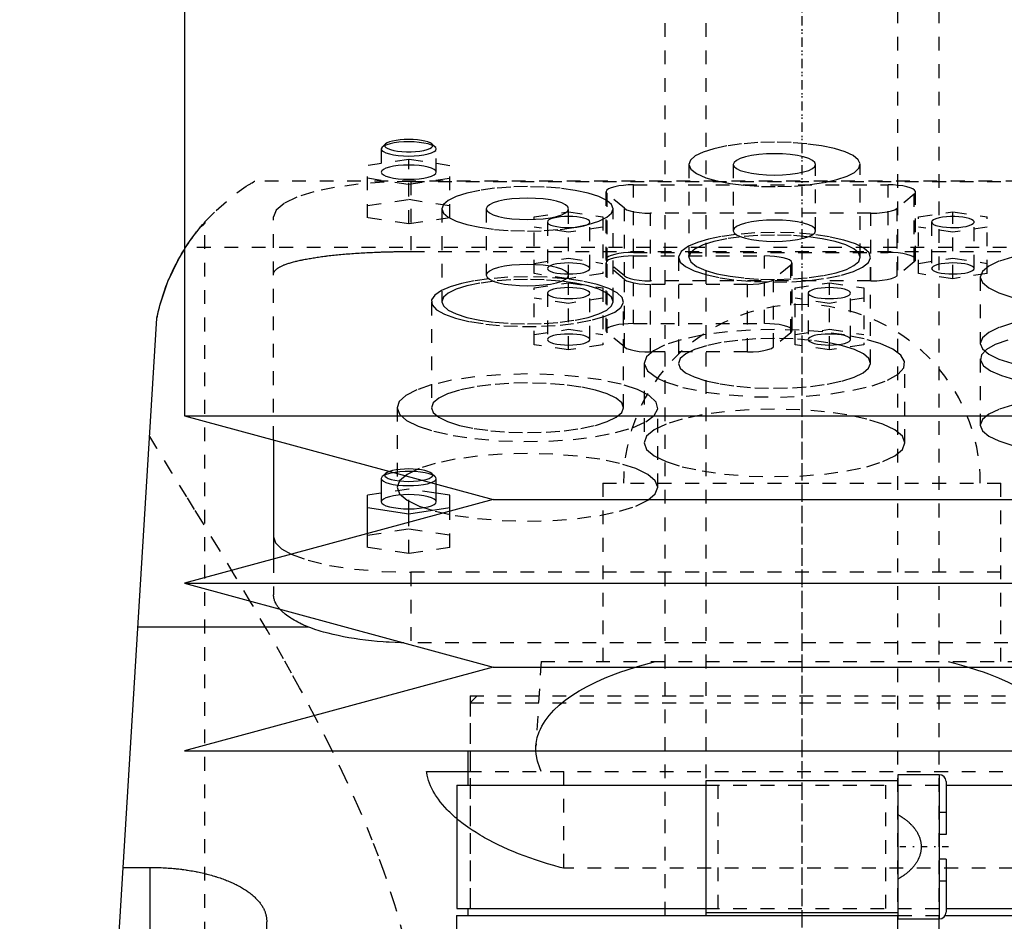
# Model space of a CAD drawing. Extents: x -90 to 90, y -1 to 818.
# Tile 9 of 11: x -57 to 15, y 573 to 638. Entities that reach past the tile are written whole.
import ezdxf

# ---------------------------------------------------------------- set-up
doc = ezdxf.new("R2010")
doc.units = 0
doc.linetypes.add('CENTER', pattern=[1.5, 0.45, -0.5, 0.05, -0.5])
doc.linetypes.add('DASHED', pattern=[2, 1, -1])
for name, color, linetype in [('AM_0', 7, 'CONTINUOUS'), ('AM_3', 7, 'DASHED'), ('AM_7', 7, 'CENTER')]:
    doc.layers.add(name, color=color, linetype=linetype)

msp = doc.modelspace()

# ---------------------------------------------------------------- linework, layer by layer
at = {"layer": 'AM_0', "color": 7, "linetype": 'CONTINUOUS'}
for p, q in [((-45, 676.5), (-45, 609.4)), ((-57, 453.55), (-47, 616.5)), ((-45, 609.4), (-22.5, 603.3)), ((-45, 609.4), (45, 609.4)), ((-38.5, 607.638), (-38.5, 598.962)), ((-30.577, 604.968), (-30.65, 604.829)), ((-30.65, 604.829), (-30.65, 603.139)), ((-30.336, 605.192), (-30.577, 604.968)), ((-26.65, 603.139), (-26.65, 604.425)), ((-30.65, 603.76), (-31.65, 603.61)), ((-31.65, 600.819), (-31.65, 603.61)), ((-25.65, 603.61), (-26.65, 603.76)), ((-25.65, 602.446), (-25.65, 603.61)), ((-22.5, 603.3), (-45, 597.2)), ((-31.65, 602.714), (-28.65, 602.266)), ((-28.65, 602.266), (-25.65, 602.714)), ((-22.5, 603.3), (22.5, 603.3)), ((-28.65, 601.633), (-28.65, 602.266)), ((-45, 597.2), (-22.5, 591.1)), ((-45, 597.2), (45, 597.2)), ((-35.934, 594), (-48.381, 594)), ((-22.5, 591.1), (-45, 585)), ((-22.5, 591.1), (22.5, 591.1)), ((-45, 585), (45, 585)), ((-24.35, 585), (-24.35, 582.5)), ((-27.357, 583.5), (-24.355, 583.5)), ((-7, 582.8), (-7, 573.2)), ((7, 582.8), (-7, 582.8)), ((10, 583.25), (7, 583.25)), ((7, 583.25), (7, 572.75)), ((10, 583.25), (10, 572.75)), ((10.5, 582.75), (10.5, 578.9)), ((-25.15, 582.5), (-25.15, 573.5)), ((-25.15, 582.5), (-7.008, 582.5)), ((10.502, 582.5), (25.15, 582.5)), ((10.5, 578.9), (10, 578.9)), ((10.5, 577.1), (10, 577.1)), ((10.5, 577.1), (10.5, 573.25)), ((-49.454, 576.506), (-47.5, 576.506)), ((-47.5, 568.249), (-47.5, 576.506)), ((-25.15, 573.5), (-7.008, 573.5)), ((-24.35, 573.5), (-24.35, 573)), ((10.502, 573.5), (25.15, 573.5)), ((-25.175, 573), (-25.431, 537.373)), ((-25.175, 573), (7.003, 573)), ((7, 573.2), (-7, 573.2)), ((7, 572.75), (10, 572.75)), ((10.433, 573), (25.175, 573))]:
    msp.add_line(p, q, dxfattribs=at)
for points in [[(-30.65, 604.829), (-30.613, 604.73), (-30.502, 604.634), (-30.321, 604.545), (-30.079, 604.467), (-29.782, 604.403), (-29.444, 604.354), (-29.075, 604.324), (-28.691, 604.312), (-28.305, 604.32), (-27.932, 604.346), (-27.586, 604.391), (-27.28, 604.452), (-27.025, 604.528)], [(-30.336, 605.192), (-30.396, 605.101), (-30.384, 605.009), (-30.3, 604.92), (-30.147, 604.836), (-29.933, 604.763), (-29.665, 604.702), (-29.356, 604.656), (-29.017, 604.628), (-28.663, 604.618), (-28.308, 604.627), (-27.968, 604.654), (-27.656, 604.698)], [(-30.044, 605.345), (-30.218, 605.272), (-30.336, 605.192)], [(-30.65, 603.139), (-30.612, 603.038), (-30.498, 602.941), (-30.313, 602.851), (-30.064, 602.773), (-29.761, 602.709), (-29.415, 602.661), (-29.04, 602.631), (-28.65, 602.621), (-28.26, 602.631), (-27.885, 602.661), (-27.539, 602.709), (-27.236, 602.773), (-26.987, 602.851), (-26.802, 602.941), (-26.688, 603.038), (-26.65, 603.139)], [(-38.5, 600.588), (-38.354, 600.147), (-37.919, 599.719), (-37.209, 599.316)]]:
    msp.add_lwpolyline(points, dxfattribs=at)
for points in [[(-47, 616.5, 0), (-46.782, 617.431, 0), (-46.194, 619.185, 0), (-45.433, 620.784, 0), (-44.999, 621.522, 0)], [(-47, 616.5, 0), (-46.968, 616.657, 0), (-46.898, 616.971, 0), (-46.821, 617.284, 0), (-46.78, 617.44, 0), (-46.737, 617.595, 0), (-46.647, 617.903, 0), (-46.551, 618.209, 0), (-46.449, 618.51, 0), (-46.341, 618.807, 0), (-46.229, 619.099, 0), (-46.17, 619.243, 0), (-46.111, 619.385, 0), (-45.989, 619.665, 0), (-45.864, 619.939, 0), (-45.735, 620.205, 0), (-45.604, 620.464, 0), (-45.471, 620.714, 0), (-45.404, 620.836, 0), (-45.336, 620.956, 0), (-45.201, 621.189, 0), (-45.067, 621.413, 0), (-44.999, 621.521, 0)], [(-35.934, 594, 0), (-36.011, 594.031, 0), (-36.162, 594.094, 0), (-36.31, 594.159, 0), (-36.382, 594.192, 0), (-36.454, 594.226, 0), (-36.595, 594.294, 0), (-36.731, 594.363, 0), (-36.864, 594.433, 0), (-36.992, 594.505, 0), (-37.116, 594.578, 0), (-37.176, 594.615, 0), (-37.235, 594.652, 0), (-37.349, 594.727, 0), (-37.458, 594.803, 0), (-37.562, 594.88, 0), (-37.662, 594.958, 0), (-37.755, 595.037, 0), (-37.8, 595.076, 0), (-37.844, 595.116, 0), (-37.927, 595.196, 0), (-38.004, 595.276, 0), (-38.041, 595.316, 0)], [(-29.003, 592.863, 0), (-29.217, 592.868, 0), (-29.647, 592.882, 0), (-30.079, 592.902, 0), (-30.295, 592.915, 0), (-30.511, 592.93, 0), (-30.942, 592.964, 0), (-31.37, 593.005, 0), (-31.794, 593.052, 0), (-32.212, 593.106, 0), (-32.622, 593.167, 0), (-32.824, 593.199, 0), (-33.024, 593.233, 0), (-33.416, 593.306, 0), (-33.796, 593.384, 0), (-34.165, 593.467, 0), (-34.52, 593.555, 0), (-34.861, 593.648, 0), (-35.025, 593.695, 0), (-35.186, 593.744, 0), (-35.495, 593.843, 0), (-35.79, 593.946, 0), (-35.934, 594, 0)], [(-25.152, 580.054, 0), (-25.26, 580.145, 0), (-25.467, 580.33, 0), (-25.664, 580.516, 0), (-25.759, 580.61, 0), (-25.851, 580.704, 0), (-26.027, 580.893, 0), (-26.193, 581.084, 0), (-26.349, 581.275, 0), (-26.494, 581.467, 0), (-26.628, 581.661, 0), (-26.691, 581.758, 0), (-26.751, 581.855, 0), (-26.863, 582.049, 0), (-26.965, 582.243, 0), (-27.055, 582.438, 0), (-27.134, 582.632, 0), (-27.203, 582.826, 0), (-27.233, 582.923, 0), (-27.261, 583.02, 0), (-27.307, 583.212, 0), (-27.343, 583.404, 0), (-27.357, 583.5, 0)], [(-47.5, 576.506, 0), (-47.438, 576.506, 0), (-47.312, 576.505, 0), (-47.186, 576.504, 0), (-47.123, 576.502, 0), (-47.06, 576.501, 0), (-46.934, 576.498, 0), (-46.807, 576.493, 0), (-46.679, 576.488, 0), (-46.552, 576.482, 0), (-46.424, 576.475, 0), (-46.361, 576.472, 0), (-46.297, 576.467, 0), (-46.169, 576.459, 0), (-46.042, 576.449, 0), (-45.914, 576.439, 0), (-45.787, 576.427, 0), (-45.66, 576.415, 0), (-45.596, 576.408, 0), (-45.533, 576.402, 0), (-45.406, 576.388, 0), (-45.28, 576.373, 0), (-45.217, 576.365, 0), (-45.154, 576.357, 0), (-45.029, 576.34, 0), (-44.905, 576.322, 0), (-44.843, 576.313, 0), (-44.781, 576.304, 0), (-44.657, 576.284, 0), (-44.535, 576.264, 0), (-44.413, 576.243, 0), (-44.292, 576.221, 0), (-44.172, 576.199, 0), (-44.112, 576.187, 0), (-44.053, 576.175, 0), (-43.934, 576.151, 0), (-43.817, 576.126, 0), (-43.701, 576.1, 0), (-43.585, 576.073, 0), (-43.471, 576.045, 0), (-43.415, 576.032, 0), (-43.358, 576.017, 0), (-43.247, 575.988, 0), (-43.136, 575.959, 0), (-43.027, 575.929, 0), (-42.919, 575.898, 0), (-42.813, 575.866, 0), (-42.76, 575.85, 0), (-42.708, 575.834, 0), (-42.604, 575.801, 0), (-42.502, 575.768, 0), (-42.402, 575.734, 0), (-42.302, 575.7, 0), (-42.205, 575.665, 0), (-42.157, 575.647, 0), (-42.109, 575.629, 0), (-42.015, 575.593, 0), (-41.922, 575.557, 0), (-41.831, 575.52, 0), (-41.742, 575.483, 0), (-41.654, 575.446, 0), (-41.611, 575.427, 0), (-41.569, 575.408, 0), (-41.484, 575.37, 0), (-41.4, 575.331, 0), (-41.358, 575.311, 0), (-41.317, 575.291, 0), (-41.235, 575.251, 0), (-41.154, 575.21, 0), (-41.114, 575.189, 0), (-41.075, 575.168, 0), (-40.996, 575.126, 0), (-40.919, 575.083, 0), (-40.843, 575.039, 0), (-40.768, 574.995, 0), (-40.694, 574.951, 0), (-40.658, 574.928, 0), (-40.622, 574.906, 0), (-40.551, 574.86, 0), (-40.481, 574.814, 0), (-40.413, 574.767, 0), (-40.346, 574.72, 0), (-40.281, 574.672, 0), (-40.249, 574.648, 0), (-40.217, 574.624, 0), (-40.155, 574.575, 0), (-40.094, 574.526, 0), (-40.034, 574.476, 0), (-39.977, 574.426, 0), (-39.92, 574.376, 0), (-39.893, 574.351, 0), (-39.866, 574.325, 0), (-39.813, 574.274, 0), (-39.761, 574.223, 0), (-39.712, 574.171, 0), (-39.664, 574.119, 0), (-39.617, 574.067, 0), (-39.595, 574.04, 0), (-39.572, 574.014, 0), (-39.529, 573.961, 0), (-39.488, 573.908, 0), (-39.448, 573.854, 0), (-39.41, 573.801, 0), (-39.374, 573.747, 0), (-39.356, 573.72, 0), (-39.339, 573.693, 0), (-39.306, 573.639, 0), (-39.275, 573.584, 0), (-39.26, 573.557, 0), (-39.245, 573.53, 0), (-39.218, 573.475, 0), (-39.191, 573.421, 0), (-39.179, 573.393, 0), (-39.167, 573.366, 0), (-39.144, 573.311, 0), (-39.123, 573.256, 0), (-39.104, 573.202, 0), (-39.086, 573.147, 0), (-39.071, 573.092, 0), (-39.063, 573.065, 0), (-39.056, 573.038, 0), (-39.044, 572.983, 0), (-39.033, 572.929, 0), (-39.023, 572.874, 0), (-39.015, 572.82, 0), (-39.009, 572.766, 0), (-39.007, 572.739, 0), (-39.005, 572.712, 0), (-39.002, 572.658, 0), (-39, 572.605, 0), (-39, 572.578, 0)], [(-39, 572.578, 0), (-39.004, 572.45, 0)]]:
    msp.add_polyline3d(points, dxfattribs=at)
for centre, start, end in [((10, 582.75), 0, 90), ((10, 573.25), 270, 0)]:
    msp.add_arc(centre, 0.5, start, end, dxfattribs=at)
at = {"layer": 'AM_3', "color": 6, "linetype": 'DASHED'}
for p, q in [((-7, 792), (-7, 266)), ((7, 266), (7, 792)), ((-10, 780), (-10, 306)), ((10, 306), (10, 780)), ((-30.577, 628.974), (-30.65, 628.835)), ((-30.65, 628.835), (-30.65, 627.145)), ((-30.336, 629.198), (-30.577, 628.974)), ((-26.723, 628.974), (-26.964, 629.198)), ((-26.65, 627.145), (-26.65, 628.835)), ((-28.65, 628.064), (-31.65, 627.616)), ((-28.65, 623.374), (-28.65, 628.064)), ((-25.65, 627.616), (-28.65, 628.064)), ((-31.65, 623.822), (-31.65, 627.616)), ((-25.65, 623.822), (-25.65, 627.616)), ((-8.25, 627.708), (-8.25, 620.946)), ((-5, 627.708), (-5, 622.878)), ((1, 622.878), (1, 627.708)), ((4.25, 620.946), (4.25, 627.708)), ((39.86, 626.5), (-39.86, 626.5)), ((-31.65, 626.719), (-28.65, 626.271)), ((-28.65, 626.271), (-25.65, 626.719)), ((-28.5, 626.47), (-28.5, 621.365)), ((-28.5, 626.47), (28.5, 626.47)), ((-14.28, 625.702), (-14.28, 620.776)), ((-12.28, 626.22), (6.28, 626.22)), ((-12.28, 621.294), (-12.28, 626.22)), ((6.28, 621.294), (6.28, 626.22)), ((8.28, 620.776), (8.28, 625.702)), ((-31.65, 624.718), (-28.65, 625.167)), ((-28.65, 625.167), (-25.65, 624.718)), ((-14.189, 620.622), (-14.189, 625.548)), ((-12.939, 624.513), (-14.189, 625.548)), ((8.189, 625.548), (6.939, 624.513)), ((8.189, 620.622), (8.189, 625.548)), ((-26.25, 624.473), (-26.25, 617.711)), ((-23, 624.473), (-23, 619.643)), ((-19.5, 623.883), (-17, 624.257)), ((-17, 619.382), (-17, 624.473)), ((-17, 624.257), (-14.5, 623.883)), ((-13.75, 617.711), (-13.75, 624.473)), ((-12.939, 619.586), (-12.939, 624.513)), ((6.939, 619.586), (6.939, 624.513)), ((8.5, 623.883), (11, 624.257)), ((11, 624.257), (13.5, 623.883)), ((11, 619.382), (11, 624.257)), ((-43.5, 453.55), (-43.5, 623.519)), ((-38.5, 607.638), (-38.5, 623.882)), ((-28.65, 623.374), (-31.65, 623.822)), ((-25.65, 623.822), (-28.65, 623.374)), ((-19.5, 619.755), (-19.5, 623.883)), ((-18.55, 623.51), (-18.55, 620.129)), ((-15.45, 620.129), (-15.45, 623.51)), ((-14.5, 623.883), (-14.5, 619.755)), ((-11.03, 619.223), (-11.03, 624.149)), ((5.03, 624.149), (-11.03, 624.149)), ((5.03, 619.223), (5.03, 624.149)), ((8.5, 619.755), (8.5, 623.883)), ((9.45, 623.51), (9.45, 620.129)), ((12.55, 620.129), (12.55, 623.51)), ((13.5, 619.755), (13.5, 623.883)), ((-17, 622.763), (-19.5, 623.136)), ((-14.5, 623.136), (-17, 622.763)), ((11, 622.763), (8.5, 623.136)), ((13.5, 623.136), (11, 622.763)), ((-44.999, 621.522), (-44.917, 621.65)), ((44.917, 621.65), (-44.917, 621.65)), ((-28.5, 621.365), (28.5, 621.365)), ((-19.5, 620.503), (-17, 620.876)), ((-17, 620.876), (-14.5, 620.503)), ((-12.939, 619.586), (-14.189, 620.622)), ((-12.28, 621.294), (6.28, 621.294)), ((-12.28, 621.044), (-2.72, 621.044)), ((-12.28, 616.117), (-12.28, 621.044)), ((-9, 620.946), (-9, 613.219)), ((-2.72, 616.117), (-2.72, 621.044)), ((5, 613.219), (5, 620.946)), ((8.189, 620.622), (6.939, 619.586)), ((8.5, 620.503), (11, 620.876)), ((11, 620.876), (13.5, 620.503)), ((-14.28, 620.526), (-14.28, 615.6)), ((-14.189, 615.445), (-14.189, 620.372)), ((-12.939, 619.336), (-14.189, 620.372)), ((-0.811, 620.372), (-2.061, 619.336)), ((-0.811, 615.445), (-0.811, 620.372)), ((-0.72, 615.6), (-0.72, 620.526)), ((-17, 619.382), (-19.5, 619.755)), ((-14.5, 619.755), (-17, 619.382)), ((-12.939, 614.41), (-12.939, 619.336)), ((5.03, 619.223), (-11.03, 619.223)), ((-2.061, 614.41), (-2.061, 619.336)), ((11, 619.382), (8.5, 619.755)), ((13.5, 619.755), (11, 619.382)), ((13, 619.5), (13, 614.671)), ((-19.5, 618.707), (-17, 619.081)), ((-19.5, 614.579), (-19.5, 618.707)), ((-17, 619.081), (-14.5, 618.707)), ((-17, 614.206), (-17, 619.081)), ((-14.5, 618.707), (-14.5, 614.579)), ((-11.03, 614.047), (-11.03, 618.973)), ((-3.97, 618.973), (-11.03, 618.973)), ((-3.97, 614.047), (-3.97, 618.973)), ((-0.5, 618.707), (2, 619.081)), ((-0.5, 614.579), (-0.5, 618.707)), ((2, 619.081), (4.5, 618.707)), ((2, 614.206), (2, 619.081)), ((4.5, 618.707), (4.5, 614.579)), ((-17, 617.586), (-19.5, 617.96)), ((-18.55, 618.333), (-18.55, 614.953)), ((-14.5, 617.96), (-17, 617.586)), ((-15.45, 614.953), (-15.45, 618.333)), ((2, 617.586), (-0.5, 617.96)), ((0.45, 618.333), (0.45, 614.953)), ((4.5, 617.96), (2, 617.586)), ((3.55, 614.953), (3.55, 618.333)), ((-27, 617.711), (-27, 609.984)), ((-13, 609.984), (-13, 617.711)), ((-19.5, 615.326), (-17, 615.7)), ((-17, 615.7), (-14.5, 615.326)), ((-12.28, 616.117), (-2.72, 616.117)), ((-0.5, 615.326), (2, 615.7)), ((2, 615.7), (4.5, 615.326)), ((-12.939, 614.41), (-14.189, 615.445)), ((-7.005, 615.309), (-7.295, 615.26)), ((-0.811, 615.445), (-2.061, 614.41)), ((-17, 614.206), (-19.5, 614.579)), ((-14.5, 614.579), (-17, 614.206)), ((2, 614.206), (-0.5, 614.579)), ((4.5, 614.579), (2, 614.206)), ((-3.97, 614.047), (-11.03, 614.047)), ((13, 613.547), (13, 608.718)), ((-11.5, 613.219), (-11.5, 607.424)), ((7.5, 607.424), (7.5, 613.219)), ((-10.53, 612.137), (-10.005, 611.895)), ((-29.5, 609.984), (-29.5, 604.189)), ((-10.5, 604.189), (-10.5, 609.984)), ((-26.723, 604.968), (-26.964, 605.192)), ((-26.65, 604.425), (-26.65, 604.829)), ((-14.5, 604.5), (-14.5, 591.5)), ((-14.5, 604.5), (14.5, 604.5)), ((14.5, 591.5), (14.5, 604.5)), ((-28.65, 604.059), (-30.65, 603.76)), ((-28.65, 602.266), (-28.65, 604.059)), ((-26.65, 603.76), (-28.65, 604.059)), ((-25.65, 599.816), (-25.65, 602.446)), ((-28.65, 599.368), (-28.65, 601.633)), ((-31.65, 600.713), (-28.65, 601.161)), ((-31.65, 599.816), (-31.65, 600.819)), ((-28.65, 601.161), (-25.65, 600.713)), ((-28.65, 599.368), (-31.65, 599.816)), ((-25.65, 599.816), (-28.65, 599.368)), ((-38.5, 598.962), (-38.5, 596.365)), ((-28.5, 598), (-28.5, 592.859)), ((28.5, 598), (-28.5, 598)), ((29.003, 592.863), (-29.003, 592.863)), ((-19, 591.5), (-19.386, 585.33)), ((-19, 591.5), (19, 591.5)), ((-24.175, 589), (-24.175, 573)), ((-24.175, 589), (24.175, 589)), ((-23.675, 589), (-24.175, 588.5)), ((-24.175, 588.5), (-24.175, 573)), ((-24.175, 588.5), (24.175, 588.5)), ((-24.355, 583.5), (24.355, 583.5)), ((-17.375, 583.5), (-17.375, 576.439)), ((-7.008, 582.5), (10.502, 582.5)), ((-6.096, 573.5), (-6.096, 582.5)), ((6.096, 582.5), (6.096, 573.5)), ((10.5, 580.5), (10, 580.5)), ((17.375, 576.439), (-17.375, 576.439)), ((10.5, 575.5), (10, 575.5)), ((-7.008, 573.5), (10.502, 573.5)), ((-39, 453.55), (-39, 572.578)), ((7.003, 573), (10.433, 573))]:
    msp.add_line(p, q, dxfattribs=at)
for points in [[(-30.65, 628.835), (-30.612, 628.734), (-30.498, 628.637), (-30.313, 628.547), (-30.064, 628.469), (-29.761, 628.404), (-29.415, 628.357), (-29.04, 628.327), (-28.65, 628.317), (-28.26, 628.327), (-27.885, 628.357), (-27.539, 628.404), (-27.236, 628.469), (-26.987, 628.547), (-26.802, 628.637), (-26.688, 628.734), (-26.65, 628.835), (-26.688, 628.936), (-26.802, 629.033), (-26.987, 629.122), (-27.236, 629.201), (-27.539, 629.265), (-27.885, 629.313), (-28.26, 629.343), (-28.65, 629.353)], [(-28.65, 629.353), (-29.019, 629.344), (-29.376, 629.317), (-29.707, 629.274), (-30.002, 629.216), (-30.251, 629.145), (-30.445, 629.063), (-30.577, 628.974)], [(-28.65, 629.529), (-28.973, 629.522), (-29.285, 629.498), (-29.575, 629.461), (-29.833, 629.41), (-30.051, 629.348), (-30.22, 629.276), (-30.336, 629.198)], [(-26.964, 629.198), (-27.08, 629.276), (-27.249, 629.348), (-27.467, 629.41), (-27.725, 629.461), (-28.015, 629.498), (-28.327, 629.522), (-28.65, 629.529)], [(-2, 629.326), (-3.219, 629.294), (-4.392, 629.202), (-5.472, 629.053), (-6.419, 628.852), (-7.197, 628.607), (-7.774, 628.327), (-8.13, 628.024), (-8.25, 627.708)], [(-7.005, 626.739), (-6.19, 626.508), (-5.219, 626.321), (-4.126, 626.187), (-2.955, 626.109), (-1.747, 626.092), (-0.549, 626.135), (0.595, 626.236), (1.641, 626.393), (2.552, 626.599), (3.291, 626.847), (3.833, 627.127), (4.156, 627.429), (4.249, 627.741), (4.107, 628.052), (3.737, 628.35), (3.152, 628.624), (2.374, 628.863), (1.433, 629.06), (0.363, 629.206), (-0.796, 629.295), (-2, 629.326)], [(-30.336, 629.198), (-30.395, 629.111), (-30.388, 629.024), (-30.316, 628.938), (-30.182, 628.858), (-29.99, 628.785), (-29.749, 628.724), (-29.465, 628.676), (-29.152, 628.642), (-28.819, 628.626), (-28.481, 628.626), (-28.148, 628.642), (-27.835, 628.676), (-27.551, 628.724), (-27.31, 628.785), (-27.118, 628.858), (-26.984, 628.938), (-26.912, 629.024), (-26.905, 629.111), (-26.964, 629.198)], [(-2, 628.484), (-2.585, 628.469), (-3.148, 628.425), (-3.667, 628.354), (-4.121, 628.257), (-4.494, 628.139), (-4.772, 628.005), (-4.942, 627.859), (-5, 627.708)], [(-5, 627.708), (-4.942, 627.556), (-4.772, 627.411), (-4.494, 627.277), (-4.121, 627.159), (-3.667, 627.062), (-3.148, 626.991), (-2.585, 626.946), (-2, 626.931), (-1.415, 626.946), (-0.852, 626.991), (-0.333, 627.062), (0.121, 627.159), (0.494, 627.277), (0.772, 627.411), (0.942, 627.556), (1, 627.708), (0.942, 627.859), (0.772, 628.005), (0.494, 628.139), (0.121, 628.257), (-0.333, 628.354), (-0.852, 628.425), (-1.415, 628.469), (-2, 628.484)], [(-28.65, 627.662), (-29.04, 627.652), (-29.415, 627.623), (-29.761, 627.575), (-30.064, 627.511), (-30.313, 627.432), (-30.498, 627.343), (-30.612, 627.246), (-30.65, 627.145), (-30.612, 627.044), (-30.498, 626.946), (-30.313, 626.857), (-30.064, 626.778), (-29.761, 626.714), (-29.415, 626.666), (-29.04, 626.637), (-28.65, 626.627), (-28.26, 626.637), (-27.885, 626.666), (-27.539, 626.714), (-27.236, 626.778), (-26.987, 626.857), (-26.802, 626.946), (-26.688, 627.044), (-26.65, 627.145)], [(-26.65, 627.145), (-26.688, 627.246), (-26.802, 627.343), (-26.987, 627.432), (-27.236, 627.511), (-27.539, 627.575), (-27.885, 627.623), (-28.26, 627.652), (-28.65, 627.662)], [(-8.25, 627.708), (-8.107, 627.364), (-7.686, 627.036), (-7.005, 626.739)], [(-28.5, 626.47), (-30.451, 626.42), (-32.327, 626.273), (-34.056, 626.034), (-35.571, 625.712), (-36.815, 625.32), (-37.739, 624.872), (-38.308, 624.387), (-38.5, 623.882)], [(-20, 626.09), (-21.219, 626.059), (-22.392, 625.967), (-23.472, 625.818), (-24.419, 625.617), (-25.197, 625.371), (-25.774, 625.092), (-26.13, 624.788), (-26.25, 624.473)], [(-26.25, 624.473), (-26.13, 624.157), (-25.774, 623.854), (-25.197, 623.574), (-24.419, 623.329), (-23.472, 623.128), (-22.392, 622.978), (-21.219, 622.886), (-20, 622.855), (-18.781, 622.886), (-17.608, 622.978), (-16.528, 623.128), (-15.581, 623.329), (-14.803, 623.574), (-14.226, 623.854), (-13.87, 624.157), (-13.75, 624.473), (-13.87, 624.788), (-14.226, 625.092), (-14.803, 625.371), (-15.581, 625.617), (-16.528, 625.818), (-17.608, 625.967), (-18.781, 626.059), (-20, 626.09)], [(-12.28, 626.22), (-12.652, 626.211), (-13.012, 626.184), (-13.346, 626.14), (-13.642, 626.081), (-13.891, 626.009), (-14.083, 625.926), (-14.213, 625.835), (-14.274, 625.739), (-14.266, 625.643), (-14.189, 625.548)], [(8.189, 625.548), (8.266, 625.643), (8.274, 625.739), (8.213, 625.835), (8.083, 625.926), (7.891, 626.009), (7.642, 626.081), (7.346, 626.14), (7.012, 626.184), (6.652, 626.211), (6.28, 626.22)], [(-20, 625.249), (-20.585, 625.234), (-21.148, 625.19), (-21.667, 625.118), (-22.121, 625.022), (-22.494, 624.904), (-22.772, 624.77), (-22.942, 624.624), (-23, 624.473)], [(-23, 624.473), (-22.942, 624.321), (-22.772, 624.176), (-22.494, 624.041), (-22.121, 623.924), (-21.667, 623.827), (-21.148, 623.755), (-20.585, 623.711), (-20, 623.696), (-19.415, 623.711), (-18.852, 623.755), (-18.333, 623.827), (-17.879, 623.924), (-17.506, 624.041), (-17.228, 624.176), (-17.058, 624.321), (-17, 624.473), (-17.058, 624.624), (-17.228, 624.77), (-17.506, 624.904), (-17.879, 625.022), (-18.333, 625.118), (-18.852, 625.19), (-19.415, 625.234), (-20, 625.249)], [(-12.939, 624.513), (-12.771, 624.412), (-12.526, 624.324), (-12.214, 624.25), (-11.85, 624.195), (-11.449, 624.161), (-11.03, 624.149)], [(5.03, 624.149), (5.449, 624.161), (5.85, 624.195), (6.214, 624.25), (6.526, 624.324), (6.771, 624.412), (6.939, 624.513)], [(-17, 623.109), (-16.698, 623.116), (-16.407, 623.139), (-16.139, 623.176), (-15.904, 623.226), (-15.711, 623.287), (-15.568, 623.356), (-15.48, 623.432), (-15.45, 623.51), (-15.48, 623.588), (-15.568, 623.663), (-15.711, 623.733), (-15.904, 623.793), (-16.139, 623.843), (-16.407, 623.88), (-16.698, 623.903), (-17, 623.911), (-17.302, 623.903), (-17.593, 623.88), (-17.861, 623.843), (-18.096, 623.793), (-18.289, 623.733), (-18.432, 623.663), (-18.52, 623.588), (-18.55, 623.51)], [(-18.55, 623.51), (-18.52, 623.432), (-18.432, 623.356), (-18.289, 623.287), (-18.096, 623.226), (-17.861, 623.176), (-17.593, 623.139), (-17.302, 623.116), (-17, 623.109)], [(1, 622.878), (0.942, 623.03), (0.772, 623.175), (0.494, 623.31), (0.121, 623.427), (-0.333, 623.524), (-0.852, 623.596), (-1.415, 623.64), (-2, 623.655), (-2.585, 623.64), (-3.148, 623.596), (-3.667, 623.524), (-4.121, 623.427), (-4.494, 623.31), (-4.772, 623.175), (-4.942, 623.03), (-5, 622.878)], [(9.999, 623.816), (9.768, 623.753), (9.594, 623.679), (9.486, 623.596), (9.45, 623.51)], [(9.45, 623.51), (9.486, 623.423), (9.594, 623.341), (9.768, 623.266), (9.999, 623.203)], [(9.999, 623.203), (10.251, 623.158), (10.532, 623.127), (10.832, 623.111), (11.137, 623.11), (11.438, 623.125), (11.721, 623.155), (11.977, 623.198), (12.194, 623.254), (12.365, 623.32), (12.482, 623.393), (12.542, 623.47), (12.542, 623.549), (12.482, 623.627), (12.365, 623.7), (12.194, 623.766), (11.977, 623.821), (11.721, 623.865), (11.438, 623.895), (11.137, 623.909), (10.832, 623.909), (10.532, 623.892), (10.251, 623.861), (9.999, 623.816)], [(-5, 622.878), (-4.942, 622.727), (-4.772, 622.581), (-4.494, 622.447), (-4.121, 622.329), (-3.667, 622.233), (-3.148, 622.161), (-2.585, 622.117), (-2, 622.102), (-1.415, 622.117), (-0.852, 622.161), (-0.333, 622.233), (0.121, 622.329), (0.494, 622.447), (0.772, 622.581), (0.942, 622.727), (1, 622.878)], [(-4.812, 622.606), (-5.873, 622.456), (-6.818, 622.261), (-7.62, 622.027), (-8.254, 621.76)], [(4.25, 620.946), (4.13, 621.262), (3.774, 621.566), (3.197, 621.845), (2.419, 622.09), (1.472, 622.291), (0.392, 622.441), (-0.781, 622.533), (-2, 622.564), (-3.219, 622.533), (-4.392, 622.441), (-5.472, 622.291), (-6.419, 622.09), (-7.197, 621.845), (-7.774, 621.566), (-8.13, 621.262), (-8.25, 620.946)], [(-7.002, 619.679), (-5.954, 619.451), (-4.754, 619.281), (-3.45, 619.174), (-2.09, 619.135), (-0.726, 619.165), (0.588, 619.263), (1.804, 619.426), (2.875, 619.646), (3.759, 619.917), (4.423, 620.226), (4.842, 620.563), (4.999, 620.915), (4.889, 621.268), (4.515, 621.609), (3.893, 621.924), (3.045, 622.202), (2.005, 622.432), (0.812, 622.606)], [(-2, 622.758), (-3.436, 622.72), (-4.812, 622.606)], [(0.812, 622.606), (-0.564, 622.72), (-2, 622.758)], [(-8.254, 621.76), (-8.811, 621.365), (-9, 620.946)], [(-12.28, 621.294), (-12.652, 621.285), (-13.012, 621.258), (-13.346, 621.214), (-13.642, 621.155), (-13.891, 621.083), (-14.083, 621), (-14.213, 620.909), (-14.274, 620.813), (-14.266, 620.716), (-14.189, 620.622)], [(-12.28, 621.044), (-12.652, 621.034), (-13.012, 621.008), (-13.346, 620.964), (-13.642, 620.905), (-13.891, 620.833), (-14.083, 620.749), (-14.213, 620.659), (-14.274, 620.563), (-14.266, 620.466), (-14.189, 620.372)], [(-9, 620.946), (-8.869, 620.598), (-8.481, 620.262), (-7.851, 619.952), (-7.002, 619.679)], [(-8.25, 620.946), (-8.107, 620.603), (-7.686, 620.275), (-7.005, 619.978)], [(-7.005, 619.978), (-6.197, 619.748), (-5.235, 619.562), (-4.154, 619.428), (-2.993, 619.349), (-1.796, 619.33), (-0.606, 619.37), (0.533, 619.468), (1.578, 619.62), (2.491, 619.821), (3.239, 620.064), (3.794, 620.34), (4.135, 620.637), (4.25, 620.946)], [(-0.811, 620.372), (-0.734, 620.466), (-0.726, 620.563), (-0.787, 620.659), (-0.917, 620.749), (-1.109, 620.833), (-1.358, 620.905), (-1.654, 620.964), (-1.988, 621.008), (-2.348, 621.034), (-2.72, 621.044)], [(8.189, 620.622), (8.266, 620.716), (8.274, 620.813), (8.213, 620.909), (8.083, 621), (7.891, 621.083), (7.642, 621.155), (7.346, 621.214), (7.012, 621.258), (6.652, 621.285), (6.28, 621.294)], [(15.343, 620.964), (14.348, 620.65), (13.609, 620.292), (13.154, 619.904), (13, 619.5), (13.154, 619.096), (13.609, 618.708), (14.348, 618.35), (15.343, 618.036)], [(-17, 619.643), (-17.058, 619.795), (-17.228, 619.94), (-17.506, 620.074), (-17.879, 620.192), (-18.333, 620.289), (-18.852, 620.36), (-19.415, 620.405), (-20, 620.42), (-20.585, 620.405), (-21.148, 620.36), (-21.667, 620.289), (-22.121, 620.192), (-22.494, 620.074), (-22.772, 619.94), (-22.942, 619.795), (-23, 619.643)], [(-26.254, 618.525), (-26.751, 618.19), (-26.983, 617.836), (-26.941, 617.477), (-26.626, 617.127), (-26.051, 616.8), (-25.238, 616.509), (-24.219, 616.266), (-23.034, 616.079), (-21.73, 615.956), (-20.359, 615.902), (-18.973, 615.919), (-17.627, 616.007), (-16.375, 616.161), (-15.265, 616.377), (-14.341, 616.645), (-13.64, 616.955), (-13.188, 617.294), (-13.004, 617.65), (-13.095, 618.008), (-13.457, 618.355), (-14.076, 618.676), (-14.928, 618.96), (-15.979, 619.194), (-17.188, 619.37)], [(-22.812, 619.37), (-23.873, 619.22), (-24.818, 619.026), (-25.62, 618.791), (-26.254, 618.525)], [(-20, 619.329), (-21.219, 619.298), (-22.392, 619.206), (-23.472, 619.056), (-24.419, 618.855), (-25.197, 618.61), (-25.774, 618.33), (-26.13, 618.027), (-26.25, 617.711)], [(-26.25, 617.711), (-26.13, 617.396), (-25.774, 617.092), (-25.197, 616.813), (-24.419, 616.567), (-23.472, 616.366), (-22.392, 616.217), (-21.219, 616.125), (-20, 616.094), (-18.781, 616.125), (-17.608, 616.217), (-16.528, 616.366), (-15.581, 616.567), (-14.803, 616.813), (-14.226, 617.092), (-13.87, 617.396), (-13.75, 617.711), (-13.87, 618.027), (-14.226, 618.33), (-14.803, 618.61), (-15.581, 618.855), (-16.528, 619.056), (-17.608, 619.206), (-18.781, 619.298), (-20, 619.329)], [(-23, 619.643), (-22.942, 619.492), (-22.772, 619.346), (-22.494, 619.212), (-22.121, 619.094), (-21.667, 618.997), (-21.148, 618.926), (-20.585, 618.882), (-20, 618.867), (-19.415, 618.882), (-18.852, 618.926), (-18.333, 618.997), (-17.879, 619.094), (-17.506, 619.212), (-17.228, 619.346), (-17.058, 619.492), (-17, 619.643)], [(-17.188, 619.37), (-18.564, 619.484), (-20, 619.523), (-21.436, 619.484), (-22.812, 619.37)], [(-12.939, 619.586), (-12.771, 619.486), (-12.526, 619.397), (-12.214, 619.324), (-11.85, 619.269), (-11.449, 619.235), (-11.03, 619.223)], [(-12.939, 619.336), (-12.771, 619.236), (-12.526, 619.147), (-12.214, 619.074), (-11.85, 619.019), (-11.449, 618.985), (-11.03, 618.973)], [(-3.97, 618.973), (-3.551, 618.985), (-3.15, 619.019), (-2.786, 619.074), (-2.474, 619.147), (-2.229, 619.236), (-2.061, 619.336)], [(5.03, 619.223), (5.449, 619.235), (5.85, 619.269), (6.214, 619.324), (6.526, 619.397), (6.771, 619.486), (6.939, 619.586)], [(-12.28, 616.117), (-12.652, 616.108), (-13.012, 616.081), (-13.346, 616.038), (-13.642, 615.979), (-13.891, 615.906), (-14.083, 615.823), (-14.213, 615.732), (-14.274, 615.637), (-14.266, 615.54), (-14.189, 615.445)], [(-2, 615.678), (-3.747, 615.636), (-5.435, 615.512), (-7.005, 615.309)], [(-0.811, 615.445), (-0.734, 615.54), (-0.726, 615.637), (-0.787, 615.732), (-0.917, 615.823), (-1.109, 615.906), (-1.358, 615.979), (-1.654, 616.038), (-1.988, 616.081), (-2.348, 616.108), (-2.72, 616.117)], [(7.006, 612.436), (7.414, 612.889), (7.486, 613.354), (7.218, 613.814), (6.62, 614.253), (5.713, 614.654), (4.531, 615.005), (3.114, 615.291), (1.515, 615.503), (-0.211, 615.634), (-2, 615.678)], [(15.343, 616.135), (14.348, 615.821), (13.609, 615.463), (13.154, 615.075), (13, 614.671), (13.154, 614.267), (13.609, 613.878), (14.348, 613.52), (15.343, 613.207)], [(-7.295, 615.26), (-8.793, 614.938), (-10.005, 614.543)], [(-2, 615.031), (-3.366, 614.996), (-4.679, 614.893), (-5.889, 614.725), (-6.95, 614.5), (-7.82, 614.226), (-8.467, 613.912), (-8.865, 613.573), (-9, 613.219)], [(-7.002, 611.952), (-5.948, 611.723), (-4.741, 611.552), (-3.428, 611.445), (-2.06, 611.407), (-0.689, 611.439), (0.631, 611.54), (1.849, 611.706), (2.918, 611.93), (3.797, 612.204), (4.453, 612.517), (4.859, 612.857), (5, 613.211), (4.871, 613.566), (4.476, 613.907), (3.831, 614.222), (2.96, 614.497), (1.898, 614.724), (0.686, 614.892), (-0.631, 614.996), (-2, 615.031)], [(14.994, 614.915), (14.092, 614.591), (13.446, 614.229), (13.081, 613.841), (13.01, 613.442), (13.237, 613.047), (13.753, 612.67), (14.538, 612.327), (15.564, 612.028), (16.791, 611.786), (18.176, 611.61), (19.665, 611.506), (21.204, 611.477), (22.735, 611.526), (24.202, 611.65), (25.55, 611.844), (26.728, 612.102), (27.694, 612.413), (28.41, 612.767), (28.851, 613.15), (29, 613.547)], [(-12.939, 614.41), (-12.771, 614.31), (-12.526, 614.221), (-12.214, 614.147), (-11.85, 614.092), (-11.449, 614.058), (-11.03, 614.047)], [(-10.005, 614.543), (-10.826, 614.129), (-11.33, 613.682), (-11.5, 613.219)], [(-3.97, 614.047), (-3.551, 614.058), (-3.15, 614.092), (-2.786, 614.147), (-2.474, 614.221), (-2.229, 614.31), (-2.061, 614.41)], [(-11.5, 613.219), (-11.254, 612.664), (-10.53, 612.137)], [(-9, 613.219), (-8.869, 612.87), (-8.481, 612.535), (-7.851, 612.225), (-7.002, 611.952)], [(-20, 612.443), (-21.956, 612.39), (-23.828, 612.234), (-25.536, 611.982), (-27.007, 611.644)], [(-12.355, 608.524), (-11.384, 608.948), (-10.76, 609.413), (-10.505, 609.901), (-10.632, 610.392), (-11.134, 610.867), (-11.991, 611.306), (-13.17, 611.693), (-14.622, 612.011), (-16.291, 612.247), (-18.107, 612.393), (-20, 612.443)], [(-7.005, 611.129), (-5.299, 610.913), (-3.462, 610.79), (-1.566, 610.763), (0.312, 610.834), (2.098, 611.001), (3.72, 611.256), (5.114, 611.59), (6.224, 611.988), (7.006, 612.436)], [(-27.007, 611.644), (-28.069, 611.281), (-28.855, 610.874), (-29.337, 610.437), (-29.5, 609.984)], [(-20, 611.796), (-21.366, 611.761), (-22.679, 611.658), (-23.889, 611.49), (-24.95, 611.265), (-25.82, 610.99), (-26.467, 610.677), (-26.865, 610.337), (-27, 609.984), (-26.865, 609.63), (-26.467, 609.291), (-25.82, 608.977), (-24.95, 608.703), (-23.889, 608.477), (-22.679, 608.31), (-21.366, 608.207), (-20, 608.172), (-18.634, 608.207), (-17.321, 608.31), (-16.111, 608.477), (-15.05, 608.703), (-14.18, 608.977), (-13.533, 609.291), (-13.135, 609.63), (-13, 609.984)], [(-13, 609.984), (-13.135, 610.337), (-13.533, 610.677), (-14.18, 610.99), (-15.05, 611.265), (-16.111, 611.49), (-17.321, 611.658), (-18.634, 611.761), (-20, 611.796)], [(-10.005, 611.895), (-8.671, 611.469), (-7.005, 611.129)], [(-29.5, 609.984), (-29.324, 609.513), (-28.803, 609.059), (-27.955, 608.64), (-26.813, 608.27), (-25.418, 607.964), (-23.823, 607.733), (-22.086, 607.585), (-20.272, 607.526), (-18.447, 607.558), (-16.68, 607.68), (-15.037, 607.887), (-13.577, 608.172), (-12.355, 608.524)], [(15.343, 610.182), (14.348, 609.868), (13.609, 609.51), (13.154, 609.122), (13, 608.718), (13.154, 608.314), (13.609, 607.926), (14.348, 607.568), (15.343, 607.254)], [(-27.025, 604.528), (-26.831, 604.614), (-26.705, 604.709), (-26.652, 604.809), (-26.674, 604.909), (-26.77, 605.006), (-26.937, 605.096), (-27.168, 605.177), (-27.454, 605.244), (-27.786, 605.296), (-28.15, 605.331), (-28.533, 605.346), (-28.92, 605.342), (-29.297, 605.319), (-29.65, 605.278), (-29.965, 605.219), (-30.231, 605.147), (-30.437, 605.062), (-30.577, 604.968)], [(-28.65, 605.524), (-28.971, 605.516), (-29.281, 605.493), (-29.569, 605.456), (-29.827, 605.406), (-30.044, 605.345)], [(-26.964, 605.192), (-27.08, 605.271), (-27.249, 605.342), (-27.467, 605.405), (-27.725, 605.455), (-28.015, 605.493), (-28.327, 605.516), (-28.65, 605.524)], [(-27.656, 604.698), (-27.382, 604.759), (-27.162, 604.833), (-27.005, 604.917), (-26.917, 605.007), (-26.904, 605.1), (-26.964, 605.192)], [(-28.65, 603.657), (-29.04, 603.647), (-29.415, 603.617), (-29.761, 603.569), (-30.064, 603.505), (-30.313, 603.427), (-30.498, 603.337), (-30.612, 603.24), (-30.65, 603.139)], [(-26.65, 603.139), (-26.688, 603.24), (-26.802, 603.337), (-26.987, 603.427), (-27.236, 603.505), (-27.539, 603.569), (-27.885, 603.617), (-28.26, 603.647), (-28.65, 603.657)], [(-37.209, 599.316), (-35.984, 598.872), (-34.426, 598.503), (-32.603, 598.228), (-30.598, 598.058), (-28.5, 598)]]:
    msp.add_lwpolyline(points, dxfattribs=at)
for points in [[(-15.45, 620.129), (-15.48, 620.207), (-15.568, 620.283), (-15.711, 620.352), (-15.904, 620.413), (-16.139, 620.463), (-16.407, 620.5), (-16.698, 620.522), (-17, 620.53), (-17.302, 620.522), (-17.593, 620.5), (-17.861, 620.463), (-18.096, 620.413), (-18.289, 620.352), (-18.432, 620.283), (-18.52, 620.207), (-18.55, 620.129), (-18.52, 620.051), (-18.432, 619.976), (-18.289, 619.906), (-18.096, 619.845), (-17.861, 619.795), (-17.593, 619.758), (-17.302, 619.736), (-17, 619.728), (-16.698, 619.736), (-16.407, 619.758), (-16.139, 619.795), (-15.904, 619.845), (-15.711, 619.906), (-15.568, 619.976), (-15.48, 620.051)], [(12.55, 620.129), (12.52, 620.207), (12.432, 620.283), (12.289, 620.352), (12.096, 620.413), (11.861, 620.463), (11.593, 620.5), (11.302, 620.522), (11, 620.53), (10.698, 620.522), (10.407, 620.5), (10.139, 620.463), (9.904, 620.413), (9.711, 620.352), (9.568, 620.283), (9.48, 620.207), (9.45, 620.129), (9.48, 620.051), (9.568, 619.976), (9.711, 619.906), (9.904, 619.845), (10.139, 619.795), (10.407, 619.758), (10.698, 619.736), (11, 619.728), (11.302, 619.736), (11.593, 619.758), (11.861, 619.795), (12.096, 619.845), (12.289, 619.906), (12.432, 619.976), (12.52, 620.051)], [(-15.45, 618.333), (-15.48, 618.412), (-15.568, 618.487), (-15.711, 618.556), (-15.904, 618.617), (-16.139, 618.667), (-16.407, 618.704), (-16.698, 618.727), (-17, 618.735), (-17.302, 618.727), (-17.593, 618.704), (-17.861, 618.667), (-18.096, 618.617), (-18.289, 618.556), (-18.432, 618.487), (-18.52, 618.412), (-18.55, 618.333), (-18.52, 618.255), (-18.432, 618.18), (-18.289, 618.111), (-18.096, 618.05), (-17.861, 618), (-17.593, 617.963), (-17.302, 617.94), (-17, 617.932), (-16.698, 617.94), (-16.407, 617.963), (-16.139, 618), (-15.904, 618.05), (-15.711, 618.111), (-15.568, 618.18), (-15.48, 618.255)], [(3.55, 618.333), (3.52, 618.412), (3.432, 618.487), (3.289, 618.556), (3.096, 618.617), (2.861, 618.667), (2.593, 618.704), (2.302, 618.727), (2, 618.735), (1.698, 618.727), (1.407, 618.704), (1.139, 618.667), (0.904, 618.617), (0.711, 618.556), (0.568, 618.487), (0.48, 618.412), (0.45, 618.333), (0.48, 618.255), (0.568, 618.18), (0.711, 618.111), (0.904, 618.05), (1.139, 618), (1.407, 617.963), (1.698, 617.94), (2, 617.932), (2.302, 617.94), (2.593, 617.963), (2.861, 618), (3.096, 618.05), (3.289, 618.111), (3.432, 618.18), (3.52, 618.255)], [(-15.45, 614.953), (-15.48, 615.031), (-15.568, 615.106), (-15.711, 615.176), (-15.904, 615.236), (-16.139, 615.286), (-16.407, 615.323), (-16.698, 615.346), (-17, 615.354), (-17.302, 615.346), (-17.593, 615.323), (-17.861, 615.286), (-18.096, 615.236), (-18.289, 615.176), (-18.432, 615.106), (-18.52, 615.031), (-18.55, 614.953), (-18.52, 614.874), (-18.432, 614.799), (-18.289, 614.73), (-18.096, 614.669), (-17.861, 614.619), (-17.593, 614.582), (-17.302, 614.559), (-17, 614.551), (-16.698, 614.559), (-16.407, 614.582), (-16.139, 614.619), (-15.904, 614.669), (-15.711, 614.73), (-15.568, 614.799), (-15.48, 614.874)], [(3.55, 614.953), (3.52, 615.031), (3.432, 615.106), (3.289, 615.176), (3.096, 615.236), (2.861, 615.286), (2.593, 615.323), (2.302, 615.346), (2, 615.354), (1.698, 615.346), (1.407, 615.323), (1.139, 615.286), (0.904, 615.236), (0.711, 615.176), (0.568, 615.106), (0.48, 615.031), (0.45, 614.953), (0.48, 614.874), (0.568, 614.799), (0.711, 614.73), (0.904, 614.669), (1.139, 614.619), (1.407, 614.582), (1.698, 614.559), (2, 614.551), (2.302, 614.559), (2.593, 614.582), (2.861, 614.619), (3.096, 614.669), (3.289, 614.73), (3.432, 614.799), (3.52, 614.874)], [(-11.5, 607.424), (-11.317, 606.944), (-10.777, 606.483), (-9.899, 606.058), (-8.718, 605.685), (-7.278, 605.379), (-5.635, 605.152), (-3.853, 605.012), (-2, 604.965), (-0.147, 605.012), (1.635, 605.152), (3.278, 605.379), (4.718, 605.685), (5.899, 606.058), (6.777, 606.483), (7.317, 606.944), (7.5, 607.424), (7.317, 607.904), (6.777, 608.365), (5.899, 608.79), (4.718, 609.162), (3.278, 609.468), (1.635, 609.695), (-0.147, 609.835), (-2, 609.883), (-3.853, 609.835), (-5.635, 609.695), (-7.278, 609.468), (-8.718, 609.162), (-9.899, 608.79), (-10.777, 608.365), (-11.317, 607.904)], [(-29.5, 604.189), (-29.317, 603.709), (-28.777, 603.248), (-27.899, 602.823), (-26.718, 602.45), (-25.278, 602.144), (-23.635, 601.917), (-21.853, 601.777), (-20, 601.73), (-18.147, 601.777), (-16.365, 601.917), (-14.722, 602.144), (-13.282, 602.45), (-12.101, 602.823), (-11.223, 603.248), (-10.683, 603.709), (-10.5, 604.189), (-10.683, 604.668), (-11.223, 605.13), (-12.101, 605.555), (-13.282, 605.927), (-14.722, 606.233), (-16.365, 606.46), (-18.147, 606.6), (-20, 606.647), (-21.853, 606.6), (-23.635, 606.46), (-25.278, 606.233), (-26.718, 605.927), (-27.899, 605.555), (-28.777, 605.13), (-29.317, 604.668)]]:
    msp.add_lwpolyline(points, close=True, dxfattribs=at)
for points in [[(-43.5, 623.519, 0), (-42.688, 624.363, 0), (-41.184, 625.629, 0), (-40.489, 626.112, 0), (-40.328, 626.215, 0), (-40.186, 626.304, 0), (-40.123, 626.343, 0), (-40.065, 626.378, 0), (-39.966, 626.438, 0), (-39.89, 626.483, 0), (-39.86, 626.5, 0)], [(-44.999, 621.521, 0), (-44.935, 621.622, 0), (-44.808, 621.818, 0), (-44.683, 622.004, 0), (-44.622, 622.093, 0), (-44.561, 622.18, 0), (-44.442, 622.347, 0), (-44.327, 622.503, 0), (-44.216, 622.651, 0), (-44.108, 622.791, 0), (-44.005, 622.921, 0), (-43.956, 622.981, 0), (-43.909, 623.039, 0), (-43.821, 623.146, 0), (-43.742, 623.24, 0), (-43.673, 623.321, 0), (-43.616, 623.387, 0), (-43.57, 623.44, 0), (-43.551, 623.462, 0), (-43.535, 623.479, 0), (-43.512, 623.505, 0), (-43.501, 623.517, 0), (-43.5, 623.519, 0)], [(-43.5, 623.519, 0), (-43.501, 623.509, 0), (-43.503, 623.49, 0), (-43.507, 623.47, 0), (-43.51, 623.461, 0), (-43.513, 623.451, 0), (-43.521, 623.431, 0), (-43.53, 623.411, 0), (-43.542, 623.391, 0), (-43.555, 623.371, 0), (-43.571, 623.351, 0), (-43.579, 623.341, 0), (-43.588, 623.331, 0), (-43.607, 623.31, 0), (-43.628, 623.29, 0), (-43.651, 623.269, 0), (-43.676, 623.249, 0), (-43.703, 623.228, 0), (-43.717, 623.218, 0), (-43.732, 623.208, 0), (-43.763, 623.187, 0), (-43.795, 623.166, 0), (-43.813, 623.156, 0)], [(-44.917, 621.65, 0), (-44.74, 621.92, 0), (-44.376, 622.437, 0), (-44.002, 622.924, 0), (-43.813, 623.156, 0)], [(-38.5, 619.738, 0), (-38.5, 619.75, 0), (-38.498, 619.774, 0), (-38.494, 619.799, 0), (-38.491, 619.811, 0), (-38.488, 619.823, 0), (-38.48, 619.847, 0), (-38.47, 619.871, 0), (-38.458, 619.896, 0), (-38.444, 619.92, 0), (-38.427, 619.944, 0), (-38.418, 619.957, 0), (-38.409, 619.969, 0), (-38.388, 619.993, 0), (-38.366, 620.017, 0), (-38.341, 620.042, 0), (-38.314, 620.066, 0), (-38.285, 620.09, 0), (-38.27, 620.102, 0), (-38.254, 620.114, 0), (-38.22, 620.138, 0), (-38.185, 620.162, 0), (-38.166, 620.174, 0), (-38.147, 620.186, 0), (-38.107, 620.209, 0), (-38.065, 620.233, 0), (-38.043, 620.245, 0), (-38.021, 620.256, 0), (-37.975, 620.28, 0), (-37.927, 620.303, 0), (-37.876, 620.326, 0), (-37.824, 620.349, 0), (-37.769, 620.372, 0), (-37.741, 620.383, 0), (-37.713, 620.394, 0), (-37.654, 620.417, 0), (-37.594, 620.439, 0), (-37.531, 620.461, 0), (-37.466, 620.483, 0), (-37.4, 620.504, 0), (-37.366, 620.515, 0), (-37.332, 620.526, 0), (-37.262, 620.547, 0), (-37.19, 620.568, 0), (-37.116, 620.588, 0), (-37.04, 620.609, 0), (-36.963, 620.629, 0), (-36.924, 620.639, 0), (-36.884, 620.649, 0), (-36.803, 620.669, 0), (-36.721, 620.688, 0), (-36.637, 620.707, 0), (-36.552, 620.726, 0), (-36.465, 620.745, 0), (-36.422, 620.754, 0), (-36.377, 620.763, 0), (-36.288, 620.782, 0), (-36.197, 620.799, 0), (-36.105, 620.817, 0), (-36.011, 620.834, 0), (-35.917, 620.851, 0), (-35.869, 620.859, 0), (-35.821, 620.867, 0), (-35.724, 620.884, 0), (-35.627, 620.9, 0), (-35.578, 620.908, 0), (-35.528, 620.915, 0), (-35.428, 620.931, 0), (-35.326, 620.946, 0), (-35.274, 620.954, 0), (-35.222, 620.961, 0), (-35.116, 620.976, 0), (-35.008, 620.991, 0), (-34.899, 621.006, 0), (-34.788, 621.02, 0), (-34.675, 621.034, 0), (-34.618, 621.041, 0), (-34.56, 621.048, 0), (-34.444, 621.062, 0), (-34.327, 621.075, 0), (-34.208, 621.088, 0), (-34.087, 621.101, 0), (-33.965, 621.114, 0), (-33.904, 621.12, 0), (-33.842, 621.126, 0), (-33.717, 621.138, 0), (-33.591, 621.15, 0), (-33.463, 621.161, 0), (-33.334, 621.173, 0), (-33.204, 621.184, 0), (-33.139, 621.189, 0), (-33.073, 621.194, 0), (-32.941, 621.205, 0), (-32.808, 621.215, 0), (-32.674, 621.224, 0), (-32.538, 621.234, 0), (-32.402, 621.243, 0), (-32.334, 621.247, 0), (-32.265, 621.252, 0), (-32.127, 621.26, 0), (-31.989, 621.268, 0), (-31.849, 621.276, 0), (-31.709, 621.284, 0), (-31.568, 621.291, 0), (-31.498, 621.294, 0), (-31.427, 621.298, 0), (-31.285, 621.304, 0), (-31.143, 621.31, 0), (-31.072, 621.313, 0), (-31.001, 621.316, 0), (-30.857, 621.322, 0), (-30.714, 621.327, 0), (-30.642, 621.329, 0), (-30.571, 621.332, 0), (-30.427, 621.336, 0), (-30.283, 621.34, 0), (-30.139, 621.344, 0), (-29.995, 621.347, 0), (-29.852, 621.351, 0), (-29.78, 621.352, 0), (-29.708, 621.354, 0), (-29.564, 621.356, 0), (-29.421, 621.358, 0), (-29.278, 621.36, 0), (-29.136, 621.362, 0), (-28.993, 621.363, 0), (-28.922, 621.363, 0), (-28.852, 621.364, 0), (-28.711, 621.364, 0), (-28.57, 621.365, 0), (-28.5, 621.365, 0)], [(-28.705, 570.125, 0), (-28.993, 571.353, 0), (-29.661, 573.773, 0), (-30.438, 576.149, 0), (-30.863, 577.322, 0), (-31.309, 578.484, 0), (-32.26, 580.78, 0), (-33.277, 583.038, 0), (-34.348, 585.259, 0), (-35.462, 587.444, 0), (-36.609, 589.592, 0), (-37.191, 590.652, 0), (-37.778, 591.703, 0), (-38.962, 593.775, 0), (-40.152, 595.808, 0), (-41.34, 597.8, 0), (-42.519, 599.747, 0), (-43.681, 601.647, 0), (-44.254, 602.579, 0), (-44.821, 603.499, 0), (-45.931, 605.298, 0), (-47.006, 607.043, 0), (-47.528, 607.894, 0)], [(-38.041, 595.316, 0), (-38.066, 595.345, 0), (-38.115, 595.404, 0), (-38.161, 595.462, 0), (-38.183, 595.492, 0), (-38.204, 595.521, 0), (-38.244, 595.58, 0), (-38.281, 595.638, 0), (-38.315, 595.697, 0), (-38.346, 595.756, 0), (-38.375, 595.815, 0), (-38.388, 595.844, 0), (-38.4, 595.873, 0), (-38.422, 595.932, 0), (-38.442, 595.99, 0), (-38.459, 596.049, 0), (-38.472, 596.107, 0), (-38.483, 596.165, 0), (-38.488, 596.194, 0), (-38.492, 596.222, 0), (-38.497, 596.28, 0), (-38.5, 596.336, 0), (-38.5, 596.365, 0)], [(-19.386, 585.33, 0), (-19.366, 585.541, 0), (-19.284, 585.96, 0), (-19.148, 586.374, 0), (-19.06, 586.579, 0), (-18.958, 586.783, 0), (-18.715, 587.184, 0), (-18.42, 587.576, 0), (-18.075, 587.957, 0), (-17.683, 588.327, 0), (-17.246, 588.683, 0), (-17.012, 588.855, 0), (-16.767, 589.025, 0), (-16.238, 589.359, 0), (-15.654, 589.686, 0), (-15.017, 590.004, 0), (-14.328, 590.31, 0), (-13.589, 590.603, 0), (-13.202, 590.744, 0), (-12.804, 590.881, 0), (-11.975, 591.142, 0), (-11.106, 591.385, 0), (-10.658, 591.5, 0)], [(10.658, 591.5, 0), (11.106, 591.385, 0), (11.975, 591.142, 0), (12.804, 590.881, 0), (13.202, 590.744, 0), (13.589, 590.603, 0), (14.328, 590.31, 0), (15.017, 590.004, 0), (15.654, 589.686, 0), (16.238, 589.359, 0), (16.767, 589.025, 0), (17.012, 588.855, 0), (17.246, 588.683, 0), (17.683, 588.327, 0), (18.075, 587.957, 0), (18.42, 587.576, 0), (18.715, 587.184, 0), (18.958, 586.783, 0), (19.06, 586.579, 0), (19.148, 586.374, 0), (19.284, 585.96, 0), (19.366, 585.541, 0), (19.386, 585.33, 0)], [(-19.389, 585, 0), (-19.391, 585.055, 0), (-19.392, 585.165, 0), (-19.389, 585.275, 0), (-19.386, 585.33, 0)], [(-18.99, 583.5, 0), (-19.103, 583.747, 0), (-19.274, 584.245, 0), (-19.37, 584.748, 0), (-19.389, 585, 0)], [(-24.179, 579.321, 0), (-24.352, 579.44, 0), (-24.685, 579.682, 0), (-25.001, 579.929, 0), (-25.152, 580.054, 0)], [(7, 580.352, 0), (7.147, 580.264, 0), (7.314, 580.155, 0), (7.361, 580.123, 0), (7.408, 580.091, 0), (7.431, 580.074, 0), (7.454, 580.058, 0), (7.499, 580.024, 0), (7.544, 579.99, 0), (7.589, 579.955, 0), (7.633, 579.92, 0), (7.676, 579.885, 0), (7.698, 579.867, 0), (7.719, 579.848, 0), (7.761, 579.812, 0), (7.803, 579.775, 0), (7.823, 579.756, 0), (7.843, 579.737, 0), (7.884, 579.699, 0), (7.923, 579.66, 0), (7.942, 579.641, 0), (7.962, 579.621, 0), (8, 579.582, 0), (8.037, 579.541, 0), (8.073, 579.501, 0), (8.108, 579.46, 0), (8.143, 579.418, 0), (8.16, 579.397, 0), (8.177, 579.376, 0), (8.21, 579.334, 0), (8.242, 579.291, 0), (8.273, 579.247, 0), (8.304, 579.202, 0), (8.334, 579.156, 0), (8.349, 579.133, 0), (8.364, 579.109, 0), (8.393, 579.061, 0), (8.421, 579.011, 0), (8.448, 578.961, 0), (8.474, 578.91, 0), (8.499, 578.858, 0), (8.511, 578.831, 0), (8.522, 578.805, 0), (8.545, 578.751, 0), (8.565, 578.697, 0), (8.585, 578.642, 0), (8.603, 578.587, 0), (8.619, 578.531, 0), (8.627, 578.503, 0), (8.634, 578.475, 0), (8.647, 578.419, 0), (8.659, 578.363, 0), (8.668, 578.306, 0), (8.676, 578.25, 0), (8.683, 578.194, 0), (8.686, 578.166, 0), (8.688, 578.138, 0), (8.691, 578.082, 0), (8.692, 578.027, 0), (8.693, 578, 0), (8.692, 577.973, 0), (8.691, 577.918, 0), (8.688, 577.862, 0), (8.686, 577.834, 0), (8.683, 577.806, 0), (8.676, 577.75, 0), (8.668, 577.694, 0), (8.659, 577.637, 0), (8.647, 577.581, 0), (8.634, 577.525, 0), (8.627, 577.497, 0), (8.619, 577.469, 0), (8.603, 577.413, 0), (8.585, 577.358, 0), (8.565, 577.303, 0), (8.545, 577.249, 0), (8.522, 577.195, 0), (8.511, 577.169, 0), (8.499, 577.142, 0), (8.474, 577.09, 0), (8.448, 577.039, 0), (8.421, 576.989, 0), (8.393, 576.939, 0), (8.364, 576.891, 0), (8.349, 576.867, 0), (8.334, 576.844, 0), (8.304, 576.798, 0), (8.273, 576.753, 0), (8.242, 576.709, 0), (8.21, 576.666, 0), (8.177, 576.624, 0), (8.16, 576.603, 0), (8.143, 576.582, 0), (8.108, 576.54, 0), (8.073, 576.499, 0), (8.037, 576.459, 0), (8, 576.418, 0), (7.962, 576.379, 0), (7.942, 576.359, 0), (7.923, 576.34, 0), (7.884, 576.301, 0), (7.843, 576.263, 0), (7.823, 576.244, 0), (7.803, 576.225, 0), (7.761, 576.188, 0), (7.719, 576.152, 0), (7.698, 576.133, 0), (7.676, 576.115, 0), (7.633, 576.08, 0), (7.589, 576.045, 0), (7.544, 576.01, 0), (7.499, 575.976, 0), (7.454, 575.942, 0), (7.431, 575.926, 0), (7.408, 575.909, 0), (7.361, 575.877, 0), (7.314, 575.845, 0), (7.147, 575.736, 0), (7, 575.648, 0)], [(-17.375, 576.439, 0), (-17.612, 576.502, 0), (-18.078, 576.632, 0), (-18.534, 576.766, 0), (-18.758, 576.835, 0), (-18.98, 576.905, 0), (-19.415, 577.048, 0), (-19.839, 577.196, 0), (-20.251, 577.347, 0), (-20.651, 577.501, 0), (-21.038, 577.659, 0), (-21.227, 577.739, 0), (-21.413, 577.82, 0), (-21.775, 577.983, 0), (-22.124, 578.148, 0), (-22.465, 578.317, 0), (-22.797, 578.49, 0), (-23.121, 578.668, 0), (-23.28, 578.759, 0), (-23.436, 578.85, 0), (-23.741, 579.036, 0), (-24.035, 579.225, 0), (-24.179, 579.321, 0)]]:
    msp.add_polyline3d(points, dxfattribs=at)
msp.add_arc((0, 604.5), 13, 0, 180, dxfattribs=at)
at = {"layer": 'AM_7', "color": 4, "linetype": 'CENTER'}
for p, q in [((0, 818.3), (0, 239.7)), ((0, 681.675), (0, 567.825)), ((0, 619.2), (0, 339.31)), ((10.675, 578), (6.825, 578))]:
    msp.add_line(p, q, dxfattribs=at)

doc.saveas('drawing.dxf')
